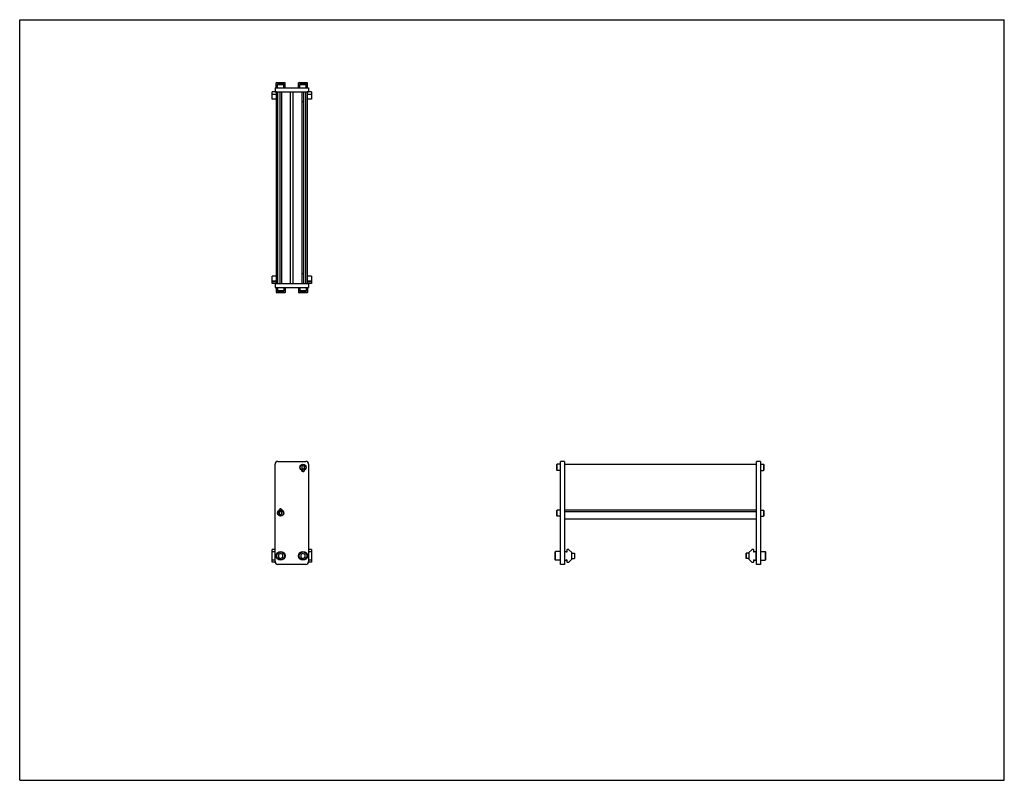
# Model space of a CAD drawing. Header units: inches. Extents: x 0 to 44, y 0 to 34.
import ezdxf

# ---------------------------------------------------------------- set-up
doc = ezdxf.new("R2010")
doc.units = ezdxf.units.IN
doc.header["$LTSCALE"] = 2.42
doc.header["$MEASUREMENT"] = 0
doc.layers.get('0').update_dxf_attribs({"linetype": 'CONTINUOUS'})
for name, color, linetype in [('200830M_BL1', 7, 'CONTINUOUS'), ('200830M_BL2', 7, 'CONTINUOUS'), ('350978_BL0', 7, 'CONTINUOUS'), ('350978_BL11', 7, 'CONTINUOUS'), ('350979_00858_BL12', 7, 'CONTINUOUS'), ('920416M_BL10', 7, 'CONTINUOUS'), ('920416M_BL4', 7, 'CONTINUOUS'), ('920416M_BL6', 7, 'CONTINUOUS'), ('920416M_BL8', 7, 'CONTINUOUS'), ('920616M_BL3', 7, 'CONTINUOUS'), ('920616M_BL5', 7, 'CONTINUOUS'), ('920616M_BL7', 7, 'CONTINUOUS'), ('920616M_BL9', 7, 'CONTINUOUS')]:
    doc.layers.add(name, color=color, linetype=linetype)

# ---------------------------------------------------------------- blocks, each defined once
blk = doc.blocks.new('350978_BL0', base_point=(17.875, 15.927))
at = {"layer": '350978_BL0', "color": 7, "linetype": 'CONTINUOUS'}
for p, q in [((11.41, 22.201), (12.91, 22.201)), ((11.41, 22.201), (11.41, 22.022)), ((11.41, 22.022), (12.91, 22.022)), ((12.91, 22.201), (12.91, 22.022)), ((11.41, 9.778), (11.41, 14.133)), ((11.535, 14.258), (12.785, 14.258)), ((12.91, 14.133), (12.91, 9.778)), ((24.16, 9.653), (24.16, 14.258)), ((24.339, 14.258), (24.16, 14.258)), ((24.339, 14.258), (24.339, 9.653)), ((12.785, 9.653), (11.535, 9.653)), ((24.339, 9.653), (24.16, 9.653))]:
    blk.add_line(p, q, dxfattribs=at)
for centre, radius, start, end in [((11.535, 14.133), 0.125, 90, 180), ((12.785, 14.133), 0.125, 0, 90), ((12.66, 13.881), 0.079, 182.238, 357.762), ((11.66, 12.053), 0.079, 2.238, 177.762), ((11.535, 9.778), 0.125, 180, 270), ((12.785, 9.778), 0.125, 270, 360)]:
    blk.add_arc(centre, radius, start, end, dxfattribs=at)
blk = doc.blocks.new('200830M_BL1', base_point=(22.096, 20.259))
at = {"layer": '200830M_BL1', "color": 7, "linetype": 'CONTINUOUS'}
for p, q in [((11.285, 30.44), (11.285, 30.768)), ((11.477, 30.768), (11.285, 30.768)), ((11.285, 30.678), (11.477, 30.678)), ((11.477, 30.663), (11.285, 30.663)), ((11.477, 30.44), (11.285, 30.44)), ((13.035, 30.768), (12.843, 30.768)), ((12.843, 30.678), (13.035, 30.678)), ((13.035, 30.663), (12.843, 30.663)), ((13.035, 30.44), (12.843, 30.44)), ((13.035, 30.768), (13.035, 30.44)), ((32.578, 10.165), (32.578, 9.9)), ((32.714, 10.308), (32.584, 10.179)), ((32.791, 10.314), (32.728, 10.314)), ((32.801, 10.212), (32.801, 10.304)), ((32.886, 10.219), (32.816, 10.219)), ((32.816, 10.219), (32.816, 10.212)), ((32.906, 9.866), (32.906, 10.199)), ((11.285, 9.751), (11.285, 9.752)), ((11.414, 9.751), (11.285, 9.751)), ((13.035, 9.751), (12.907, 9.751)), ((13.035, 9.752), (13.035, 9.751)), ((32.584, 9.886), (32.714, 9.757)), ((32.728, 9.751), (32.791, 9.751)), ((32.801, 9.761), (32.801, 9.854)), ((32.816, 9.854), (32.816, 9.846)), ((32.816, 9.846), (32.886, 9.846))]:
    blk.add_line(p, q, dxfattribs=at)
for centre, radius, start, end in [((32.598, 10.165), 0.02, 135, 180), ((32.728, 10.294), 0.02, 90, 135), ((32.791, 10.304), 0.01, 0, 90), ((32.809, 10.212), 0.0075, 180, 360), ((32.886, 10.199), 0.02, 0, 90), ((32.598, 9.9), 0.02, 180, 225), ((32.728, 9.771), 0.02, 225, 270), ((32.791, 9.761), 0.01, 270, 360), ((32.809, 9.854), 0.0075, 0, 180), ((32.886, 9.866), 0.02, 270, 360)]:
    blk.add_arc(centre, radius, start, end, dxfattribs=at)
blk = doc.blocks.new('200830M_BL2', base_point=(17.983, 16.147))
at = {"layer": '200830M_BL2', "color": 7, "linetype": 'CONTINUOUS'}
for p, q in [((11.477, 22.542), (11.285, 22.542)), ((11.285, 22.214), (11.285, 22.542)), ((13.035, 22.542), (12.843, 22.542)), ((13.035, 22.542), (13.035, 22.214)), ((11.477, 22.319), (11.285, 22.319)), ((11.285, 22.304), (11.477, 22.304)), ((11.477, 22.214), (11.285, 22.214)), ((13.035, 22.319), (12.843, 22.319)), ((12.843, 22.304), (13.035, 22.304)), ((13.035, 22.214), (12.843, 22.214)), ((11.41, 10.315), (11.285, 10.315)), ((11.285, 9.752), (11.285, 10.315)), ((11.41, 10.22), (11.285, 10.22)), ((13.035, 10.315), (12.91, 10.315)), ((13.035, 10.22), (12.91, 10.22)), ((13.035, 10.315), (13.035, 9.752)), ((24.352, 10.2), (24.352, 9.867)), ((24.442, 10.22), (24.372, 10.22)), ((24.442, 10.212), (24.442, 10.22)), ((24.457, 10.305), (24.457, 10.212)), ((24.531, 10.315), (24.467, 10.315)), ((24.675, 10.179), (24.545, 10.309)), ((24.68, 9.901), (24.68, 10.165)), ((11.41, 9.847), (11.285, 9.847)), ((11.414, 9.752), (11.285, 9.752)), ((13.035, 9.752), (12.907, 9.752)), ((13.035, 9.847), (12.91, 9.847)), ((24.372, 9.847), (24.442, 9.847)), ((24.442, 9.847), (24.442, 9.854)), ((24.457, 9.854), (24.457, 9.762)), ((24.467, 9.752), (24.531, 9.752)), ((24.545, 9.757), (24.675, 9.887))]:
    blk.add_line(p, q, dxfattribs=at)
for centre, radius, start, end in [((24.372, 10.2), 0.02, 90, 180), ((24.45, 10.212), 0.0075, 180, 360), ((24.467, 10.305), 0.01, 90, 180), ((24.531, 10.295), 0.02, 45, 90), ((24.66, 10.165), 0.02, 0, 45), ((24.372, 9.867), 0.02, 180, 270), ((24.45, 9.854), 0.0075, 0, 180), ((24.467, 9.762), 0.01, 180, 270), ((24.531, 9.772), 0.02, 270, 315), ((24.66, 9.901), 0.02, 315, 360)]:
    blk.add_arc(centre, radius, start, end, dxfattribs=at)
blk = doc.blocks.new('920616M_BL3', base_point=(11.66, 15.929))
at = {"layer": '920616M_BL3', "color": 7, "linetype": 'CONTINUOUS'}
for p, q in [((11.464, 22.022), (11.464, 21.809)), ((11.857, 22.022), (11.857, 21.809)), ((11.857, 21.809), (11.464, 21.809)), ((11.464, 21.809), (11.487, 21.785)), ((11.834, 21.785), (11.487, 21.785)), ((11.857, 21.809), (11.834, 21.785)), ((11.66, 10.146), (11.562, 10.09)), ((11.759, 10.09), (11.66, 10.146)), ((11.562, 10.09), (11.562, 9.976)), ((11.562, 9.976), (11.66, 9.919)), ((11.66, 9.919), (11.759, 9.976)), ((11.759, 9.976), (11.759, 10.09))]:
    blk.add_line(p, q, dxfattribs=at)
for radius in [0.197, 0.173]:
    blk.add_circle((11.66, 10.033), radius, dxfattribs=at)
blk = doc.blocks.new('920416M_BL4', base_point=(18.342, 18.253))
at = {"layer": '920416M_BL4', "color": 7, "linetype": 'CONTINUOUS'}
for p, q in [((12.618, 22.652), (12.703, 22.652)), ((12.618, 22.648), (12.703, 22.648)), ((12.523, 22.022), (12.523, 21.88)), ((12.798, 22.022), (12.798, 21.88)), ((12.798, 21.88), (12.523, 21.88)), ((12.523, 21.88), (12.538, 21.864)), ((12.783, 21.864), (12.538, 21.864)), ((12.798, 21.88), (12.783, 21.864)), ((24.019, 14.129), (24.003, 14.113)), ((24.003, 13.869), (24.003, 14.113)), ((24.019, 13.854), (24.019, 14.129)), ((24.16, 14.129), (24.019, 14.129)), ((12.66, 14.06), (12.601, 14.025)), ((12.601, 14.025), (12.601, 13.957)), ((12.601, 13.957), (12.66, 13.923)), ((12.72, 14.025), (12.66, 14.06)), ((12.66, 13.923), (12.72, 13.957)), ((12.72, 13.957), (12.72, 14.025)), ((24.019, 13.854), (24.003, 13.869)), ((24.16, 13.854), (24.019, 13.854))]:
    blk.add_line(p, q, dxfattribs=at)
for radius in [0.138, 0.122]:
    blk.add_circle((12.66, 13.991), radius, dxfattribs=at)
blk = doc.blocks.new('920616M_BL5', base_point=(18.627, 15.929))
at = {"layer": '920616M_BL5', "color": 7, "linetype": 'CONTINUOUS'}
for p, q in [((12.464, 22.022), (12.464, 21.809)), ((12.857, 22.022), (12.857, 21.809)), ((12.857, 21.809), (12.464, 21.809)), ((12.464, 21.809), (12.487, 21.785)), ((12.834, 21.785), (12.487, 21.785)), ((12.857, 21.809), (12.834, 21.785)), ((12.66, 10.146), (12.562, 10.09)), ((12.759, 10.09), (12.66, 10.146)), ((23.948, 10.23), (23.924, 10.206)), ((23.924, 9.86), (23.924, 10.206)), ((23.948, 9.836), (23.948, 10.23)), ((24.16, 10.23), (23.948, 10.23)), ((24.339, 10.151), (24.352, 10.151)), ((24.68, 10.151), (24.786, 10.151)), ((24.786, 10.151), (24.786, 9.915)), ((24.786, 10.151), (24.79, 10.147)), ((24.79, 10.147), (24.79, 9.919)), ((12.562, 10.09), (12.562, 9.976)), ((12.562, 9.976), (12.66, 9.919)), ((12.66, 9.919), (12.759, 9.976)), ((12.759, 9.976), (12.759, 10.09)), ((23.948, 9.836), (23.924, 9.86)), ((24.16, 9.836), (23.948, 9.836)), ((24.339, 9.915), (24.352, 9.915)), ((24.68, 9.915), (24.786, 9.915)), ((24.786, 9.915), (24.79, 9.919))]:
    blk.add_line(p, q, dxfattribs=at)
for radius in [0.197, 0.173]:
    blk.add_circle((12.66, 10.033), radius, dxfattribs=at)
blk = doc.blocks.new('920416M_BL6', base_point=(17.842, 16.914))
at = {"layer": '920416M_BL6', "color": 7, "linetype": 'CONTINUOUS'}
for p, q in [((11.523, 22.022), (11.523, 21.88)), ((11.798, 22.022), (11.798, 21.88)), ((11.798, 21.88), (11.523, 21.88)), ((11.523, 21.88), (11.538, 21.864)), ((11.783, 21.864), (11.538, 21.864)), ((11.798, 21.88), (11.783, 21.864)), ((11.66, 12.012), (11.601, 11.977)), ((11.601, 11.977), (11.601, 11.909)), ((11.601, 11.909), (11.66, 11.875)), ((11.72, 11.977), (11.66, 12.012)), ((11.66, 11.875), (11.72, 11.909)), ((11.72, 11.909), (11.72, 11.977)), ((24.019, 12.081), (24.003, 12.065)), ((24.003, 11.821), (24.003, 12.065)), ((24.019, 11.806), (24.019, 12.081)), ((24.16, 12.081), (24.019, 12.081)), ((24.019, 11.806), (24.003, 11.821)), ((24.16, 11.806), (24.019, 11.806))]:
    blk.add_line(p, q, dxfattribs=at)
for radius in [0.138, 0.122]:
    blk.add_circle((11.66, 11.943), radius, dxfattribs=at)
blk = doc.blocks.new('920616M_BL7', base_point=(11.66, 31.078))
at = {"layer": '920616M_BL7', "color": 7, "linetype": 'CONTINUOUS'}
for p, q in [((11.487, 31.196), (11.464, 31.172)), ((11.464, 30.96), (11.464, 31.172)), ((11.464, 31.172), (11.857, 31.172)), ((11.487, 31.196), (11.834, 31.196)), ((11.834, 31.196), (11.857, 31.172)), ((11.857, 30.96), (11.857, 31.172))]:
    blk.add_line(p, q, dxfattribs=at)
blk = doc.blocks.new('920416M_BL8', base_point=(22.389, 21.461))
at = {"layer": '920416M_BL8', "color": 7, "linetype": 'CONTINUOUS'}
for p, q in [((11.538, 31.117), (11.523, 31.101)), ((11.523, 30.96), (11.523, 31.101)), ((11.523, 31.101), (11.798, 31.101)), ((11.538, 31.117), (11.783, 31.117)), ((11.783, 31.117), (11.798, 31.101)), ((11.798, 30.96), (11.798, 31.101)), ((33.098, 12.081), (33.24, 12.081)), ((33.24, 12.081), (33.256, 12.065)), ((33.24, 12.081), (33.24, 11.806)), ((33.256, 12.065), (33.256, 11.821)), ((33.098, 11.806), (33.24, 11.806)), ((33.24, 11.806), (33.256, 11.821))]:
    blk.add_line(p, q, dxfattribs=at)
blk = doc.blocks.new('920616M_BL9', base_point=(22.899, 20.516))
at = {"layer": '920616M_BL9', "color": 7, "linetype": 'CONTINUOUS'}
for p, q in [((12.487, 31.196), (12.464, 31.172)), ((12.464, 30.96), (12.464, 31.172)), ((12.464, 31.172), (12.857, 31.172)), ((12.487, 31.196), (12.834, 31.196)), ((12.834, 31.196), (12.857, 31.172)), ((12.857, 30.96), (12.857, 31.172)), ((32.472, 10.151), (32.469, 10.147)), ((32.469, 9.919), (32.469, 10.147)), ((32.578, 10.151), (32.472, 10.151)), ((32.472, 9.915), (32.472, 10.151)), ((32.919, 10.151), (32.906, 10.151)), ((33.098, 10.23), (33.311, 10.23)), ((33.311, 10.23), (33.335, 10.206)), ((33.311, 10.23), (33.311, 9.836)), ((33.335, 10.206), (33.335, 9.86)), ((32.472, 9.915), (32.469, 9.919)), ((32.578, 9.915), (32.472, 9.915)), ((32.919, 9.915), (32.906, 9.915)), ((33.098, 9.836), (33.311, 9.836)), ((33.311, 9.836), (33.335, 9.86))]:
    blk.add_line(p, q, dxfattribs=at)
blk = doc.blocks.new('920416M_BL10', base_point=(22.889, 22.485))
at = {"layer": '920416M_BL10', "color": 7, "linetype": 'CONTINUOUS'}
for p, q in [((12.538, 31.117), (12.523, 31.101)), ((12.523, 30.96), (12.523, 31.101)), ((12.523, 31.101), (12.798, 31.101)), ((12.538, 31.117), (12.783, 31.117)), ((12.783, 31.117), (12.798, 31.101)), ((12.798, 30.96), (12.798, 31.101)), ((12.703, 30.334), (12.618, 30.334)), ((12.703, 30.33), (12.618, 30.33)), ((33.098, 14.129), (33.24, 14.129)), ((33.24, 14.129), (33.24, 13.854)), ((33.24, 14.129), (33.256, 14.113)), ((33.256, 14.113), (33.256, 13.869)), ((33.098, 13.854), (33.24, 13.854)), ((33.24, 13.854), (33.256, 13.869))]:
    blk.add_line(p, q, dxfattribs=at)
blk = doc.blocks.new('350978_BL11', base_point=(22.254, 20.306))
at = {"layer": '350978_BL11', "color": 7, "linetype": 'CONTINUOUS'}
for p, q in [((11.41, 30.96), (11.41, 30.781)), ((11.41, 30.96), (12.91, 30.96)), ((12.91, 30.96), (12.91, 30.781)), ((11.41, 30.781), (12.91, 30.781)), ((33.098, 14.258), (32.919, 14.258)), ((32.919, 9.653), (32.919, 14.258)), ((33.098, 14.258), (33.098, 9.653)), ((33.098, 9.653), (32.919, 9.653))]:
    blk.add_line(p, q, dxfattribs=at)
blk = doc.blocks.new('350979_00858_BL12', base_point=(22.198, 21.234))
at = {"layer": '350979_00858_BL12', "color": 7, "linetype": 'CONTINUOUS'}
for p, q in [((11.477, 22.201), (11.477, 30.781)), ((11.536, 22.201), (11.536, 30.781)), ((11.618, 30.781), (11.618, 22.201)), ((11.703, 30.781), (11.703, 22.201)), ((12.098, 22.201), (12.098, 30.781)), ((12.223, 22.201), (12.223, 30.781)), ((12.618, 22.201), (12.618, 30.781)), ((12.703, 22.201), (12.703, 30.781)), ((12.785, 22.201), (12.785, 30.781)), ((12.843, 30.781), (12.843, 22.201)), ((24.339, 14.125), (32.919, 14.125)), ((24.339, 12.096), (32.919, 12.096)), ((24.339, 12.01), (32.919, 12.01)), ((24.339, 11.687), (32.919, 11.687))]:
    blk.add_line(p, q, dxfattribs=at)
for centre, radius, start, end in [((12.66, 13.991), 0.183, 257.9082, 279.9563), ((12.697, 13.781), 0.031, 90.8029, 99.9563), ((11.595, 12.127), 0.031, 269.249, 311.752), ((11.66, 12.053), 0.068, 8.6822, 131.752)]:
    blk.add_arc(centre, radius, start, end, dxfattribs=at)

msp = doc.modelspace()

# ---------------------------------------------------------------- linework, layer by layer
at = {"color": 7, "linetype": 'CONTINUOUS'}
for p, q in [((0, 0), (0, 34)), ((0, 34), (44, 34)), ((44, 0), (44, 34)), ((0, 0), (44, 0))]:
    msp.add_line(p, q, dxfattribs=at)

# ---------------------------------------------------------------- block references
at = {"layer": '200830M_BL1'}
msp.add_blockref('200830M_BL1', (22.096, 20.259), dxfattribs=at)
at = {"layer": '200830M_BL2'}
msp.add_blockref('200830M_BL2', (17.983, 16.147), dxfattribs=at)
at = {"layer": '350978_BL0'}
msp.add_blockref('350978_BL0', (17.875, 15.927), dxfattribs=at)
at = {"layer": '350978_BL11'}
msp.add_blockref('350978_BL11', (22.254, 20.306), dxfattribs=at)
at = {"layer": '350979_00858_BL12'}
msp.add_blockref('350979_00858_BL12', (22.198, 21.234), dxfattribs=at)
at = {"layer": '920416M_BL10'}
msp.add_blockref('920416M_BL10', (22.889, 22.485), dxfattribs=at)
at = {"layer": '920416M_BL4'}
msp.add_blockref('920416M_BL4', (18.342, 18.253), dxfattribs=at)
at = {"layer": '920416M_BL6'}
msp.add_blockref('920416M_BL6', (17.842, 16.914), dxfattribs=at)
at = {"layer": '920416M_BL8'}
msp.add_blockref('920416M_BL8', (22.389, 21.461), dxfattribs=at)
at = {"layer": '920616M_BL3'}
msp.add_blockref('920616M_BL3', (11.66, 15.929), dxfattribs=at)
at = {"layer": '920616M_BL5'}
msp.add_blockref('920616M_BL5', (18.627, 15.929), dxfattribs=at)
at = {"layer": '920616M_BL7'}
msp.add_blockref('920616M_BL7', (11.66, 31.078), dxfattribs=at)
at = {"layer": '920616M_BL9'}
msp.add_blockref('920616M_BL9', (22.899, 20.516), dxfattribs=at)

doc.saveas('drawing.dxf')
